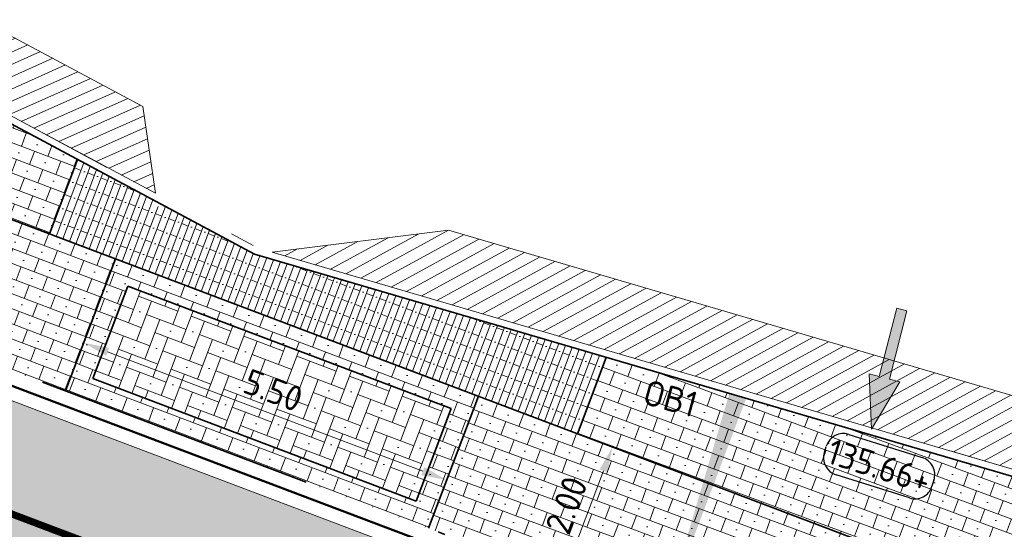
# Model space of a CAD drawing. Header units: metres. Extents: x 191748 to 192615, y 309710 to 310028.
# Tile 41 of 76: x 192090 to 192104, y 309820 to 309827. Entities that reach past the tile are written whole.
import ezdxf
from ezdxf.enums import TextEntityAlignment as Align

# ---------------------------------------------------------------- set-up
doc = ezdxf.new("R2010")
doc.units = ezdxf.units.M
for name, pattern in [('VH-GELEIDEBAND_50X200', [8, 4, -2, 0, -2]), ('VH-OPSLUITBAND-SO', [10, 4, -2, 2, -2]), ('VH-OPSLUITBAND_100X200', [16, 8, -2, 4, -2]), ('VW-1-1_STREEP', [2, 1, -1]), ('VW-11_STREEP', [2, 1, -1])]:
    doc.linetypes.add(name, pattern=pattern)
doc.layers.add('N-WE-VH-GESLOTENVERHARDING_ASFALT_COATING_ROOD-A', color=7, linetype='Continuous', lineweight=9, true_color=0xf2beba)
doc.layers.add('N-WE-VW-MARKERING_LANGS_STREEP_11-G', color=7, linetype='VW-11_STREEP', lineweight=13, true_color=0xf7f7f7)
for name, color, linetype, lineweight in [('N-WE-VH-HERSTRATEN-A', 252, 'Continuous', 9), ('N-WE-VH-HERSTRATEN-G', 8, 'Continuous', 9), ('N-WE-VH-KANTLAAG 2 STREKS-G', 170, 'Continuous', 18), ('N-WE-VH-KANTOPSLUITING_GELEIDEBAND_70 200 VOORKANT-G', 2, 'Continuous', 50), ('N-WE-VH-KANTOPSLUITING_GELEIDEBAND_70 200-G', 6, 'VH-GELEIDEBAND_50X200', 35), ('N-WE-VH-KANTOPSLUITING_OPSLUITBAND_80X200 VOORKANT-G', 1, 'Continuous', 35), ('N-WE-VH-KANTOPSLUITING_OPSLUITBAND_80X200-G', 5, 'VH-OPSLUITBAND-SO', 18), ('N-WE-VH-KANTOPSLUITING_TEKST-T', 7, 'VH-OPSLUITBAND_100X200', 35), ('N-WE-VH-KANTVERHARDING-G', 5, 'Continuous', 35), ('N-WE-VH-OPENVERHARDING_STRAATBAKSTEEN_ANTRACIET-A', 250, 'Continuous', 9), ('N-WE-VH-OPENVERHARDING_STRAATBAKSTEEN_ROOD-A', 13, 'Continuous', 9), ('N-WE-VH-VERHARDING_ASFALT-A', 253, 'Continuous', 9), ('N-WE-VH-VERKANTING-1OOR-S', 252, 'Continuous', 25), ('X-XX-AL-AANPIJLING_INRIT-S', 6, 'Continuous', 5), ('X-XX-AL-HOOGTELABEL-S', 7, 'Continuous', 25), ('X-XX-AL-MAATVOERING-M', 6, 'Continuous', 18)]:
    doc.layers.add(name, color=color, linetype=linetype, lineweight=lineweight)
doc.styles.add('NLCS-ISO', font='NLCS-ISO.ttf')
doc.styles.add('NLCS-ISO-M200-T18', font='NLCS-ISO.ttf', dxfattribs={"height": 0.36})
doc.dimstyles.new('NLCS-M200-T18-PIJL_L2_H2', dxfattribs={"dimscale": 0.2, "dimtxt": 2.5, "dimasz": 1.8, "dimexe": 2, "dimexo": 2, "dimgap": 0.7, "dimtad": 1, "dimzin": 0, "dimdsep": 46, "dimtxsty": 'NLCS-ISO-M200-T18', "dimcen": 0, "dimdle": 2, "dimclrd": 256, "dimclre": 256, "dimclrt": 7, "dimazin": 0, "dimtfac": 1, "dimtdec": 3, "dimtofl": 0, "dimtmove": 0, "dimatfit": 3, "dimfxl": 2, "dimfxlon": 1, "dimtfillclr": 256, "dimtolj": 1, "dimtzin": 0, "dimlwd": -1, "dimlwe": -1, "dimarcsym": 0})
pattern_1 = [(339.654887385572, (192095.8414093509, 309819.9593619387), (0.06953480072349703, 0.1875230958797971), []), (69.65488738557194, (192096.2164555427, 309819.8202923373), (-0.3750461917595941, 0.1390696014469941), [0.2, -0.2]), (69.65488738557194, (192096.0984672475, 309820.0773502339), (-0.3750461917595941, 0.1390696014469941), [0.2, -0.2]), (339.654887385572, (192096.0636998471, 309819.9835886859), (0.1390696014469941, 0.3750461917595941), [0, -0.4, 0, 0, 0]), (339.654887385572, (192096.3207577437, 309820.1015769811), (0.1390696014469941, 0.3750461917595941), [0, -0.4, 0, 0, 0])]
pattern_2 = [(339.2839910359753, (192273.8152826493, 309838.8437194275), (0.07074724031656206, 0.1870690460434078), []), (69.28399103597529, (192274.1894207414, 309838.7022249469), (-0.3741380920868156, 0.1414944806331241), [0.2, -0.2]), (69.28399103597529, (192274.0730989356, 309838.9600412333), (-0.3741380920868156, 0.1414944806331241), [0.2, -0.2]), (339.2839910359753, (192274.0377253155, 309838.8665067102), (0.1414944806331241, 0.3741380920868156), [0, -0.4, 0, 0, 0]), (339.2839910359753, (192274.2955416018, 309838.982828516), (0.1414944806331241, 0.3741380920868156), [0, -0.4, 0, 0, 0])]

# ---------------------------------------------------------------- blocks, each defined once
blk = doc.blocks.new('INRIT')
at = {"layer": 'X-XX-AL-AANPIJLING_INRIT-S'}
blk.add_hatch(color=254, dxfattribs=at).paths.add_polyline_path([(-1.75, 0.07499999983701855), (-1.750000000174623, -0.07499999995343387), (-0.75, -0.07500000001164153), (-0.75, -0.2250000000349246), (0, 0), (-0.75, 0.2250000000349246), (-0.75, 0.07500000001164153)])
at = {"layer": 'X-XX-AL-AANPIJLING_INRIT-S', "flags": 128}
blk.add_lwpolyline([(-1.75, 0.07499999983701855), (-1.750000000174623, -0.07499999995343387), (-0.75, -0.07500000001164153), (-0.75, -0.2250000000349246), (0, 0), (-0.75, 0.2250000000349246), (-0.75, 0.07500000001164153)], close=True, dxfattribs=at)
blk = doc.blocks.new('*D114')
at = {"layer": 'defpoints', "color": 0, "transparency": 16777216}
for p in [(192096.548881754, 309821.8300523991), (192097.9818649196, 309821.2881155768), (192095.8414093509, 309819.9593619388)]:
    blk.add_point(p, dxfattribs=at)
at = {"layer": 'X-XX-AL-MAATVOERING-M', "transparency": 16777216}
for p, q in [((192097.6077268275, 309821.4296100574), (192098.3560030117, 309821.1466210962)), ((192097.4017375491, 309819.7541493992), (192097.8545198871, 309820.9513912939)), ((192096.9002544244, 309819.558919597), (192097.6485306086, 309819.2759306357))]:
    blk.add_line(p, q, dxfattribs=at)
for points in [[(192097.7983991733, 309820.972615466), (192097.9106406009, 309820.9301671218), (192097.9818649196, 309821.2881155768)], [(192097.3456168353, 309819.7753735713), (192097.4578582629, 309819.7329252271), (192097.2743925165, 309819.4174251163)]]:
    blk.add_solid(points, dxfattribs=at)
at = {"layer": 'X-XX-AL-MAATVOERING-M', "color": 7, "transparency": 16777216, "insert": (192097.3288182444, 309820.4659659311), "char_height": 0.36, "attachment_point": 5, "rotation": 69.28399103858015, "style": 'NLCS-ISO-M200-T18'}
blk.add_mtext('\\A1;2.00', dxfattribs=at)
blk = doc.blocks.new('*U80')
blk.add_solid([(0, 0), (0, 0.25), (3.312667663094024, 0)])
blk = doc.blocks.new('*D132')
at = {"layer": 'defpoints', "color": 0, "transparency": 16777216}
for p in [(192090.2293379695, 309822.0817791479), (192095.6318809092, 309820.8188119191), (192095.3737367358, 309820.1362300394)]:
    blk.add_point(p, dxfattribs=at)
at = {"layer": 'X-XX-AL-MAATVOERING-M', "transparency": 16777216}
for p, q in [((192090.3708324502, 309822.4559172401), (192090.6289766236, 309823.1384991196)), ((192090.8242064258, 309822.6370159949), (192095.2951566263, 309820.9461569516)), ((192095.5152312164, 309820.5103681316), (192095.7733753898, 309821.1929500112))]:
    blk.add_line(p, q, dxfattribs=at)
for points in [[(192090.845430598, 309822.6931367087), (192090.8029822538, 309822.5808952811), (192090.4874821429, 309822.7643610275)], [(192095.3163807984, 309821.0022776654), (192095.2739324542, 309820.8900362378), (192095.6318809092, 309820.8188119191)]]:
    blk.add_solid(points, dxfattribs=at)
at = {"layer": 'X-XX-AL-MAATVOERING-M', "color": 7, "transparency": 16777216, "insert": (192093.1728771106, 309822.090896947), "char_height": 0.36, "attachment_point": 5, "rotation": 339.2839910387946, "style": 'NLCS-ISO-M200-T18'}
blk.add_mtext('\\A1;5.50', dxfattribs=at)
blk = doc.blocks.new('SAL-HOOGTE-WEGPEIL-200-SO')
for p, q in [((-0.5450000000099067, 0.3024999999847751), (0.5450000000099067, 0.3024999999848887)), ((-0.8000000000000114, -0.04250000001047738), (-0.8000000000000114, 0.04250000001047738)), ((0.8000000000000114, 0.04749999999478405), (0.8000000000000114, -0.04250000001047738)), ((0.5449999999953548, -0.297500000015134), (-0.5449999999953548, -0.297500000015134))]:
    blk.add_line(p, q)
for centre, radius, start, end in [((-0.5450000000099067, 0.04749999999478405), 0.2549999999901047, 90.00000000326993, 180.0000000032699), ((0.5450000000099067, 0.04749999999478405), 0.2549999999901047, 359.9999999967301, 89.99999999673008), ((-0.5449999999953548, -0.04250000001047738), 0.2550000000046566, 180, 270), ((0.5449999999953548, -0.04250000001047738), 0.2550000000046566, 270, 0)]:
    blk.add_arc(centre, radius, start, end)
at = {"style": 'NLCS-ISO'}
blk.add_attdef('HOOGTE', text='', height=0.36, dxfattribs=at).set_placement((0, 0.002499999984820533), align=Align.MIDDLE_CENTER)
blk = doc.blocks.new('TEKST OB')
at = {"layer": 'N-WE-VH-KANTOPSLUITING_TEKST-T', "style": 'NLCS-ISO'}
blk.add_attdef('TEKST_OPSLUITBANDEN', text='', height=0.36, rotation=0.340705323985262, dxfattribs=at).set_placement((0, 0), align=Align.BOTTOM_CENTER)

msp = doc.modelspace()

# ---------------------------------------------------------------- hatches: boundary and pattern name
at = {"layer": 'N-WE-VH-GESLOTENVERHARDING_ASFALT_COATING_ROOD-A'}
h = msp.add_hatch(color=256, dxfattribs=at)
h.dxf.hatch_style = 1
edge = h.paths.add_edge_path()
edge.add_line((192051.0774653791, 309808.4195765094), (192057.0811257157, 309758.80851348))
edge.add_line((192057.0811257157, 309758.80851348), (192058.565283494, 309759.0298562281))
edge.add_line((192058.565283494, 309759.0298562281), (192052.5561329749, 309808.6862872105))
edge.add_arc((192068.7381378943, 309810.6445452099), 16.30006311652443, 172.7372160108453, 186.9000706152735, ccw=False)
edge.add_arc((192042.9464646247, 309813.9315084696), 9.700216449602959, 352.7372160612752, 353.558672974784)
edge.add_arc((192068.7432477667, 309810.638999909), 16.30746508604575, 122.85393825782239, 172.2315393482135, ccw=False)
edge.add_arc((192069.4176080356, 309809.2144069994), 17.87123448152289, 94.68040749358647, 122.19239038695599, ccw=False)
edge.add_arc((192068.8067794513, 309807.0628131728), 19.9812120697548, 86.85571442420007, 92.43069995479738, ccw=False)
edge.add_arc((192068.7245158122, 309810.7565854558), 16.30000000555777, 69.28399104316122, 85.85476106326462, ccw=False)
edge.add_line((192074.490415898, 309826.0027127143), (192099.6408618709, 309816.4911196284))
edge.add_arc((192146.0156778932, 309939.1148793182), 131.1000000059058, 249.283991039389, 267.28769582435)
edge.add_line((192139.8119000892, 309808.1617459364), (192141.2483762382, 309808.1163962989))
edge.add_arc((192142.7684526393, 309904.2043735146), 96.09999998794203, 269.0936774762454, 300.0344611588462)
edge.add_line((192190.8685005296, 309821.0082474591), (192194.5697765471, 309823.0909068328))
edge.add_line((192194.5697765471, 309823.0909068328), (192208.7230190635, 309831.2756147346))
edge.add_arc((192084.1208555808, 310046.7414149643), 248.9000004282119, 300.0404543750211, 303.1284289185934)
edge.add_arc((192208.2896435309, 309856.4733086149), 21.6999999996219, 303.1284289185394, 319.3354496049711)
edge.add_line((192224.7499105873, 309842.332954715), (192225.6489243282, 309843.3794636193))
edge.add_arc((192239.5301633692, 309831.4546490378), 18.30000000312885, 125.1354368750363, 139.3354496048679, ccw=False)
edge.add_line((192228.9983091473, 309846.420277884), (192235.1600518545, 309850.7565190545))
edge.add_line((192235.1600518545, 309850.7565190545), (192236.4865745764, 309851.7701852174))
edge.add_arc((192229.1268201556, 309861.0166983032), 11.81795199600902, 308.5180067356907, 324.8070539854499)
edge.add_line((192238.7846379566, 309854.205637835), (192239.3306963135, 309854.9545798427))
edge.add_arc((192239.7560225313, 309855.1015410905), 0.4499999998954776, 142.4942655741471, 199.0613597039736, ccw=False)
edge.add_arc((192266.6089706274, 309834.4922791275), 34.30000000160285, 127.17003413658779, 142.4942657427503, ccw=False)
edge.add_line((192245.8855127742, 309861.8240974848), (192247.0046765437, 309862.637645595))
edge.add_line((192247.0046765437, 309862.637645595), (192247.8553785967, 309863.2301912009))
edge.add_line((192247.8553785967, 309863.2301912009), (192254.0557285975, 309867.5489654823))
edge.add_line((192254.0557285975, 309867.5489654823), (192254.1700393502, 309867.3848525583))
edge.add_line((192254.1700393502, 309867.3848525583), (192255.7091075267, 309868.45687076))
edge.add_line((192255.7091075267, 309868.45687076), (192254.566, 309870.098))
edge.add_line((192254.566, 309870.098), (192247.4733388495, 309865.1572808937))
edge.add_line((192247.4733388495, 309865.1572808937), (192247.5874540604, 309864.9934487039))
edge.add_line((192247.5874540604, 309864.9934487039), (192246.0901905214, 309863.9505489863))
edge.add_arc((192266.6089706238, 309834.4922791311), 35.89999999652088, 124.8586456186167, 145.9195530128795)
edge.add_arc((192228.4265712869, 309860.3247079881), 10.20000000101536, 305.13543687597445, 325.91955301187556, ccw=False)
edge.add_line((192234.2967851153, 309851.9832099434), (192228.1350424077, 309847.6469687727))
edge.add_arc((192239.5301633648, 309831.4546490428), 19.79999999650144, 125.1354368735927, 139.3354496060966)
edge.add_line((192224.51111785, 309844.3569074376), (192223.6121041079, 309843.3103985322))
edge.add_arc((192208.2896435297, 309856.473308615), 20.20000000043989, 303.128428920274, 319.33544960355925, ccw=False)
edge.add_arc((192084.1208557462, 310046.741414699), 247.4000001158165, 300.0404543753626, 303.12842892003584, ccw=False)
edge.add_line((192207.9721020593, 309832.5741229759), (192193.8265035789, 309824.3938355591))
edge.add_line((192193.8265035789, 309824.3938355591), (192190.1252659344, 309822.3111977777))
edge.add_arc((192142.768452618, 309904.2043735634), 94.6000000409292, 295.4844754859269, 300.0397409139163, ccw=False)
edge.add_line((192183.4716656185, 309818.8087737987), (192183.0189620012, 309818.594464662))
edge.add_arc((192142.7684526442, 309904.204373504), 94.59999997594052, 287.2480245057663, 295.1811174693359, ccw=False)
edge.add_line((192170.8181706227, 309813.8585196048), (192159.1426590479, 309811.0322459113))
edge.add_arc((192142.7684526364, 309904.2043735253), 94.59999999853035, 269.0985400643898, 279.96746087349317, ccw=False)
edge.add_arc((192141.9846298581, 309854.2105175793), 44.60000006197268, 267.27836996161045, 269.0949207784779, ccw=False)
edge.add_arc((192146.0156777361, 309939.1148793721), 129.6000000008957, 249.28399111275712, 267.2806065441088, ccw=False)
edge.add_line((192100.1714661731, 309817.8941374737), (192075.0210202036, 309827.4057305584))
edge.add_arc((192068.7245158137, 309810.7565854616), 17.7999999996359, 69.28399102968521, 123.0926038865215)
edge.add_arc((192054.5286765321, 309832.5391047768), 8.200000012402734, 292.5779463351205, 303.0926038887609, ccw=False)
edge.add_arc((192068.7245154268, 309810.756585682), 17.99999958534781, 127.8612765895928, 168.1940758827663)
edge.add_arc((192042.9203814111, 309813.9419657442), 8.200000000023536, -7.0372807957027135, 3.4774068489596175, ccw=False)
edge.add_arc((192068.7245158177, 309810.7565854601), 17.80000000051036, 172.9627625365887, 187.543856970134)
edge.add_line((192051.0785808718, 309808.4197115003), (192051.0774653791, 309808.4195765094))
at = {"layer": 'N-WE-VH-HERSTRATEN-A'}
h = msp.add_hatch(dxfattribs=at)
h.set_pattern_fill('ANSI31', color=256, scale=0.05)
h.set_pattern_definition([(24.00085212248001, (192084.1017882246, 309829.3600116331), (-0.06457159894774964, 0.1450243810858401), [])])
h.paths.add_polyline_path([(192091.3230761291, 309826.1128673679), (192088.1834182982, 309827.7932902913), (192084.1017882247, 309829.360011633), (192084.0061320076, 309833.2975126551), (192081.4734549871, 309833.7825586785), (192081.2968096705, 309832.7982150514), (192083.0260120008, 309832.4670466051), (192083.1183443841, 309828.666364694), (192087.7666743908, 309826.8821172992), (192091.5037101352, 309824.8819628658)])
h = msp.add_hatch(dxfattribs=at)
h.set_pattern_fill('ANSI31', color=256, scale=0.05)
h.set_pattern_definition([(28.66476949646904, (192095.6559495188, 309824.3582947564), (-0.07614984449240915, 0.1392938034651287), [])])
h.paths.add_polyline_path([(192106.7250939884, 309821.870597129), (192104.2547808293, 309821.8380800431), (192095.6559495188, 309824.3582947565), (192093.1559954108, 309824.0489358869), (192104.1177073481, 309820.8361890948), (192106.6096837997, 309820.8689913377)])
at = {"layer": 'N-WE-VH-OPENVERHARDING_STRAATBAKSTEEN_ANTRACIET-A'}
h = msp.add_hatch(dxfattribs=at)
h.set_pattern_fill('AVH-SBS_KEIFORMAAT_ELLEBOOG_02', color=256, scale=2, pattern_type=2)
h.set_pattern_definition([(339.2839910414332, (192262.3634707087, 309844.4577958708), (-0.1163218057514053, 0.257816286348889), [0.6, -0.2]), (69.28399104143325, (192262.7376088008, 309844.3163013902), (-0.1163218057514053, 0.257816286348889), [0.6, -0.2]), (339.2839910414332, (192262.4695915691, 309844.7383994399), (0.5156325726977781, 0.2326436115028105), [0, -0.8]), (339.2839910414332, (192262.7855687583, 309844.7258131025), (0.5156325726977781, 0.2326436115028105), [0, -0.8])])
h.paths.add_polyline_path([(192095.6944847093, 309821.8324377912), (192091.1112930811, 309823.5657451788), (192090.616062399, 309822.2562618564), (192095.1992540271, 309820.5229544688)])
at = {"layer": 'N-WE-VH-OPENVERHARDING_STRAATBAKSTEEN_ROOD-A'}
h = msp.add_hatch(dxfattribs=at)
h.set_pattern_fill('AVH-SBS_KEIFORMAAT_HALFST', color=256, scale=2, pattern_type=2)
h.set_pattern_definition(pattern_2)
h.paths.add_polyline_path([(192090.3997692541, 309825.3593970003), (192087.7250000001, 309826.791), (192083.2548348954, 309828.5068593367), (192082.7057526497, 309827.0653556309), (192090.0014651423, 309824.3062058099)])
h = msp.add_hatch(dxfattribs=at)
h.set_pattern_fill('AVH-SBS_KEIFORMAAT_HALFST', color=256, scale=2, pattern_type=2)
h.set_pattern_definition(pattern_2)
h.paths.add_polyline_path([(192081.9982802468, 309825.1946651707), (192090.2293379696, 309822.0817791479), (192090.9368103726, 309823.9524696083), (192082.7057526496, 309827.0653556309)])
h = msp.add_hatch(dxfattribs=at)
h.set_pattern_fill('AVH-SBS_WAALFORMAAT_HALFST', color=256, scale=2, angle=90, pattern_type=2)
h.set_pattern_definition([(69.28399103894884, (192090.0014651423, 309824.3062058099), (-0.0935345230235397, 0.03537362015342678), []), (159.2839910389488, (192090.1429596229, 309824.680343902), (-0.1414944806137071, -0.3741380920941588), [0.1, -0.1]), (159.2839910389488, (192089.9786778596, 309824.5286484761), (-0.1414944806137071, -0.3741380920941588), [0.1, -0.1]), (69.28399103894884, (192090.0254451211, 309824.510961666), (-0.1870690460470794, 0.07074724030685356), [0, -0.4, 0, 0, 0]), (69.28399103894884, (192090.0026578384, 309824.7334043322), (-0.1870690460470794, 0.07074724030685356), [0, -0.4, 0, 0, 0])])
h.paths.add_polyline_path([(192097.8927210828, 309822.5564516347), (192092.906, 309824.018), (192091.6175233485, 309824.7076247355), (192091.531, 309824.6959999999), (192091.5217735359, 309824.7588724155), (192090.3997692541, 309825.3593970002), (192090.0014651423, 309824.3062058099), (192097.4842269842, 309821.4763161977)])
h = msp.add_hatch(dxfattribs=at)
h.set_pattern_fill('AVH-SBS_KEIFORMAAT_HALFST', color=256, scale=2, pattern_type=2)
h.set_pattern_definition([(339.2839910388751, (192279.1133305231, 309836.8400621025), (0.0707472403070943, 0.1870690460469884), []), (69.28399103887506, (192279.4874686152, 309836.6985676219), (-0.3741380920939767, 0.1414944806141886), [0.2, -0.2]), (69.28399103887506, (192279.3711468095, 309836.9563839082), (-0.3741380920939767, 0.1414944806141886), [0.2, -0.2]), (339.2839910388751, (192279.3357731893, 309836.8628493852), (0.1414944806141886, 0.3741380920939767), [0, -0.4, 0, 0, 0]), (339.2839910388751, (192279.5935894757, 309836.9791711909), (0.1414944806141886, 0.3741380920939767), [0, -0.4, 0, 0, 0])])
h.paths.add_polyline_path([(192095.6944847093, 309821.8324377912), (192095.1992540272, 309820.5229544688), (192090.616062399, 309822.2562618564), (192091.1112930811, 309823.5657451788)], flags=16)
h.paths.add_polyline_path([(192090.2293379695, 309822.0817791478), (192095.3737367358, 309820.1362300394), (192096.0812091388, 309822.0069204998), (192090.9368103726, 309823.9524696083)])
h = msp.add_hatch(dxfattribs=at)
h.set_pattern_fill('AVH-SBS_KEIFORMAAT_HALFST', color=256, scale=2, pattern_type=2)
h.set_pattern_definition(pattern_1)
edge = h.paths.add_edge_path()
edge.add_line((192104.104, 309820.736), (192097.8927210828, 309822.5564516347))
edge.add_line((192097.8927210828, 309822.5564516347), (192097.4842269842, 309821.4763161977))
edge.add_line((192097.4842269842, 309821.4763161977), (192101.0204330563, 309820.1389660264))
edge.add_arc((192146.0156779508, 309939.1148794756), 127.200000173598, 249.2839910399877, 250.5191883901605)
edge.add_line((192103.5956036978, 309819.1966684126), (192104.1402985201, 309820.7364778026))
edge.add_line((192104.1402985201, 309820.7364778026), (192104.104, 309820.736))
h = msp.add_hatch(dxfattribs=at)
h.set_pattern_fill('AVH-SBS_KEIFORMAAT_HALFST', color=256, scale=2, pattern_type=2)
h.set_pattern_definition(pattern_1)
edge = h.paths.add_edge_path()
edge.add_line((192095.3737367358, 309820.1362300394), (192100.3129606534, 309818.2682755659))
edge.add_arc((192146.0156779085, 309939.114879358), 129.2000000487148, 249.2839910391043, 250.9626586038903)
edge.add_line((192103.8726652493, 309816.981319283), (192104.5396678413, 309818.8668831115))
edge.add_arc((192146.0156778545, 309939.1148792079), 127.1999998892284, 249.2839910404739, 250.969631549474, ccw=False)
edge.add_line((192101.0204330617, 309820.1389660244), (192096.0812091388, 309822.0069204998))
edge.add_line((192096.0812091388, 309822.0069204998), (192095.3737367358, 309820.1362300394))
at = {"layer": 'N-WE-VH-VERHARDING_ASFALT-A'}
h = msp.add_hatch(color=256, dxfattribs=at)
h.dxf.hatch_style = 1
h.paths.add_polyline_path([(192191.9785476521, 309819.1088005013), (192195.6797847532, 309821.1914379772), (192194.5784397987, 309823.0959167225), (192190.8772026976, 309821.0132792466, -0.03490403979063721), (192178.8370026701, 309815.129855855, -0.1004413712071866), (192141.2619351, 309808.1161827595, -0.007941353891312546), (192139.7983709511, 309808.1623875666, -0.07869198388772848), (192099.6408618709, 309816.4911196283), (192081.174571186, 309823.474846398), (192080.9566771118, 309823.5572512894), (192080.1856861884, 309821.4967579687), (192095.3530855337, 309815.7606318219), (192098.8626422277, 309814.4333601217, 0.0786919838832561), (192139.6940378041, 309805.964862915, 0.007941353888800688), (192141.2274466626, 309805.9164531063, 0.01917379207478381), (192148.761875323, 309806.0872553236, 0.1163447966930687)])

# ---------------------------------------------------------------- linework, layer by layer
at = {"layer": 'N-WE-VH-HERSTRATEN-G'}
for points in [[(192091.3230761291, 309826.1128673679), (192088.1834182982, 309827.7932902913), (192084.1017882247, 309829.360011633), (192084.0061320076, 309833.2975126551), (192081.4734549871, 309833.7825586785), (192081.2968096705, 309832.7982150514), (192083.0260120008, 309832.4670466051), (192083.1183443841, 309828.666364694), (192087.7666743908, 309826.8821172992), (192091.5037101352, 309824.8819628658)], [(192106.7250939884, 309821.870597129), (192104.2547808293, 309821.8380800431), (192095.6559495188, 309824.3582947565), (192093.1559954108, 309824.0489358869), (192104.1177073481, 309820.8361890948), (192106.6096837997, 309820.8689913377)]]:
    msp.add_lwpolyline(points, close=True, dxfattribs=at)
at = {"layer": 'N-WE-VH-KANTLAAG 2 STREKS-G'}
msp.add_lwpolyline([(191976.2297637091, 309817.7298302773, 0.4564356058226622), (191984.1139145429, 309812.670325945), (192024.3173577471, 309824.4858719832, -0.04838439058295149), (192038.9576945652, 309827.2886287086), (192039.1771044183, 309827.3089730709, -0.1371873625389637), (192050.9406609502, 309825.1657646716, 0.2634697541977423), (192059.0058258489, 309825.6692332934, -0.2391957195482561), (192075.0210202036, 309827.4057305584), (192081.7051754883, 309824.8778642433), (192100.1714661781, 309817.8941374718, 0.07869198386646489), (192139.8695071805, 309809.6606998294, 0.007941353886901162)], format="xyb", dxfattribs=at)
at = {"layer": 'N-WE-VH-KANTOPSLUITING_GELEIDEBAND_70 200 VOORKANT-G'}
msp.add_lwpolyline([(192066.7888912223, 309828.6522094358, -0.1178677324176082), (192075.0917674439, 309827.5927996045), (192081.7759227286, 309825.0649332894), (192100.2422134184, 309818.0812065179, 0.07869198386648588), (192139.8789920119, 309809.8604747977, 0.007941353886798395), (192141.2885852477, 309809.8159738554, 0.04344859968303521), (192157.622414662, 309810.9803432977, 0.04344859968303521)], format="xyb", dxfattribs=at)
at = {"layer": 'N-WE-VH-KANTOPSLUITING_GELEIDEBAND_70 200-G', "flags": 128}
msp.add_lwpolyline([(192066.7646288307, 309828.850751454, -0.04439226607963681), (192069.9894370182, 309828.9125755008, -0.07313128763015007), (192075.1625146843, 309827.7798686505), (192081.8466699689, 309825.2520023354), (192100.3129606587, 309818.2682755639, 0.07869198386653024), (192139.8884768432, 309810.060249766, 0.007941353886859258), (192141.29172056, 309810.0159492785, 0.03975736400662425), (192156.2182274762, 309810.9694897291, 0.00368343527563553), (192157.5904103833, 309811.1777667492, 0.00368343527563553)], format="xyb", dxfattribs=at)
at = {"layer": 'N-WE-VH-KANTOPSLUITING_OPSLUITBAND_80X200 VOORKANT-G'}
msp.add_lwpolyline([(192081.278, 309832.7000000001), (192082.928, 309832.384), (192083.02, 309828.597), (192087.7250000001, 309826.791), (192092.906, 309824.018), (192104.104, 309820.736), (192106.611, 309820.769)], dxfattribs=at)
at = {"layer": 'N-WE-VH-KANTOPSLUITING_OPSLUITBAND_80X200-G', "flags": 128}
for points in [[(192081.2968096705, 309832.7982150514), (192083.0260120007, 309832.467046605), (192083.1183443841, 309828.666364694), (192087.7666743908, 309826.8821172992), (192092.8876216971, 309824.1412589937)], [(192093.1559954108, 309824.0489358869), (192104.1177073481, 309820.8361890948), (192106.6096837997, 309820.8689913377)]]:
    msp.add_lwpolyline(points, dxfattribs=at)
at = {"layer": 'N-WE-VH-KANTVERHARDING-G'}
for p, q in [((192091.1112930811, 309823.5657451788), (192090.616062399, 309822.2562618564)), ((192095.6944847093, 309821.8324377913), (192091.1112930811, 309823.5657451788)), ((192090.616062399, 309822.2562618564), (192095.1992540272, 309820.522954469)), ((192095.1992540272, 309820.522954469), (192095.6944847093, 309821.8324377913))]:
    msp.add_line(p, q, dxfattribs=at)
msp.add_lwpolyline([(192082.7057526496, 309827.0653556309), (192101.0204330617, 309820.1389660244, 0.01911849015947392), (192110.2404973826, 309817.0494195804)], format="xyb", dxfattribs=at)
for points in [[(192090.3997692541, 309825.3593970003), (192090.0014651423, 309824.3062058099)], [(192090.9368103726, 309823.9524696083), (192090.2293379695, 309822.0817791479)], [(192097.8927210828, 309822.5564516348), (192097.4842269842, 309821.4763161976)], [(192096.0812091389, 309822.0069204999), (192095.3737367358, 309820.1362300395)]]:
    msp.add_lwpolyline(points, dxfattribs=at)
at = {"layer": 'N-WE-VW-MARKERING_LANGS_STREEP_11-G', "linetype": 'VW-1-1_STREEP', "ltscale": 5, "flags": 128}
msp.add_lwpolyline([(192067.9593564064, 309827.0260471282, 0.1, 0.1, -0.02530176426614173), (192069.6180823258, 309827.020918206, 0.1, 0.1, -0.07712179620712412), (192074.5393479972, 309825.9842071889, 0.1, 0.1, 0), (192081.174571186, 309823.474846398, 0.1, 0.1, 0), (192099.6408618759, 309816.4911196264, 0.1, 0.1, 0.07869198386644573), (192139.7983709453, 309808.1623875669, 0.1, 0.1, 0.007941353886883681), (192141.2619350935, 309808.1161827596, 0.1, 0.1, 0.1004413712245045), (192178.8370026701, 309815.129855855, 0.1, 0.1, 0.03490403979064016), (192190.8772026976, 309821.0132792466, 0.1, 0.1, 0), (192194.5784397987, 309823.0959167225, 0.1, 0.1, 0), (192208.7230190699, 309831.2756147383, 0.1, 0.1, 0.01347464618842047), (192220.1490743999, 309838.3006946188, 0.1, 0.1, 0.07083458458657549), (192224.7499105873, 309842.3329547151, 0.1, 0.1, 0), (192225.6489243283, 309843.3794636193, 0.1, 0.1, -0.06203865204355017), (192228.9983091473, 309846.420277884, 0.1, 0.1, 0), (192234.7734507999, 309850.4844539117, 0.1, 0.1, 0.01530313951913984), (192236.4865745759, 309851.7701852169, 0, 0, 0)], format="xyseb", dxfattribs=at)

# ---------------------------------------------------------------- block references
at = {"layer": 'N-WE-VH-KANTOPSLUITING_TEKST-T', "rotation": 344.5148971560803}
msp.add_blockref('TEKST OB', (192098.7277864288, 309821.6998563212), dxfattribs=at).add_auto_attribs({'TEKST_OPSLUITBANDEN': 'OB1'})
at = {"layer": 'N-WE-VH-VERKANTING-1OOR-S', "xscale": -1, "rotation": 69.2839910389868}
msp.add_blockref('*U80', (192099.8760573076, 309821.9751594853), dxfattribs=at)
at = {"layer": 'X-XX-AL-AANPIJLING_INRIT-S', "lineweight": 5, "rotation": 255.6899883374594}
msp.add_blockref('INRIT', (192101.6506944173, 309821.5413937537), dxfattribs=at)
at = {"layer": 'X-XX-AL-HOOGTELABEL-S', "rotation": 342.460285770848}
msp.add_blockref('SAL-HOOGTE-WEGPEIL-200-SO', (192101.7605856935, 309821.0138169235), dxfattribs=at).add_auto_attribs({'HOOGTE': '135.66+'})

# ---------------------------------------------------------------- dimensions: what is measured, and where the dimension line sits
at = {"layer": 'X-XX-AL-MAATVOERING-M'}
for p1, p2, distance, picture, middle in [((192090.2293379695, 309822.0817791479), (192095.3737367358, 309820.1362300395), 0.7297646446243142, '*D132', (192093.1728771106, 309822.090896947)), ((192095.8414093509, 309819.9593619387), (192096.548881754, 309821.8300523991), -1.5320366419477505, '*D114', (192097.3288182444, 309820.4659659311))]:
    dim = msp.add_aligned_dim(p1=p1, p2=p2, distance=distance, dimstyle='NLCS-M200-T18-PIJL_L2_H2', dxfattribs=at)
    dim.commit()
    dim.dimension.update_dxf_attribs({"geometry": picture, "text_midpoint": middle})

doc.saveas('drawing.dxf')
